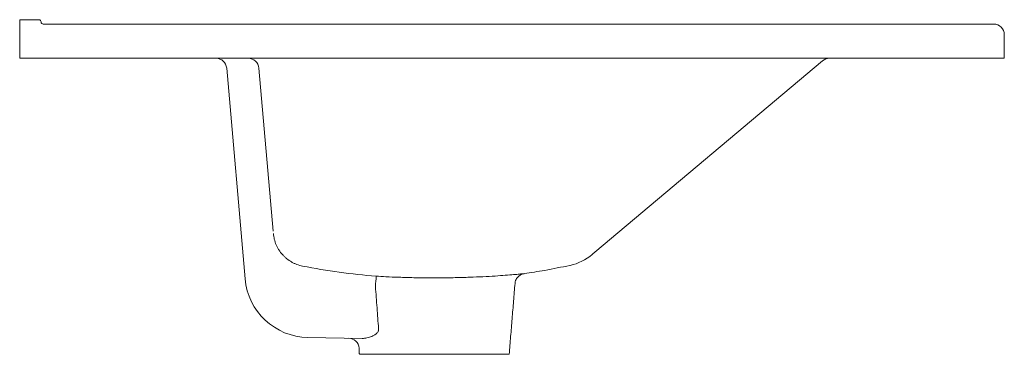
# Model space of a CAD drawing. Header units: millimetres. Extents: x 4742.667 to 4743.127, y 2744.885 to 2745.041.
import ezdxf

# ---------------------------------------------------------------- set-up
doc = ezdxf.new("R2010")
doc.units = ezdxf.units.MM
doc.layers.add('SANINDUSA', color=3, linetype='Continuous')

msp = doc.modelspace()

# ---------------------------------------------------------------- linework, layer by layer
at = {"layer": 'SANINDUSA', "linetype": 'Continuous', "lineweight": 15}
for p, q in [((4742.66659, 2745.04059), (4742.67559, 2745.04059)), ((4742.66659, 2745.03559), (4742.66659, 2745.04059)), ((4742.67759, 2745.03859), (4743.12159, 2745.03859)), ((4742.66659, 2745.02259), (4742.66659, 2745.03559)), ((4743.12659, 2745.03359), (4743.12659, 2745.02259)), ((4742.66659, 2745.02259), (4743.12159, 2745.02259)), ((4743.12659, 2745.02259), (4743.12159, 2745.02259)), ((4742.77188, 2744.91979), (4742.76329, 2745.01802)), ((4742.77835, 2745.01802), (4742.785, 2744.94202)), ((4742.93528, 2744.93214), (4743.04168, 2745.02142)), ((4742.82659, 2744.89197), (4742.80125, 2744.89241)), ((4742.82527, 2744.88459), (4742.89527, 2744.88459))]:
    msp.add_line(p, q, dxfattribs=at)
for centre, radius, start, end in [((4742.67559, 2745.03959), 0.001, 0, 90), ((4742.67759, 2745.03959), 0.001, 180, 270), ((4743.12159, 2745.03359), 0.005, 0, 90), ((4742.75831, 2745.01759), 0.005, 5, 90), ((4742.77337, 2745.01759), 0.005, 5, 90), ((4743.0449, 2745.01759), 0.005, 90, 130), ((4742.91865, 2744.94951), 0.024, 282.1099, 310.0101), ((4742.80177, 2744.92241), 0.03, 185, 269), ((4743.14268, 2744.89421), 0.31067, 175.0545, 175.9284), ((4742.82021, 2744.88708), 0.005, 4.9047, 89)]:
    msp.add_arc(centre, radius, start, end, dxfattribs=at)
for points, knots in [([(4742.78509, 2744.94092), (4742.78517, 2744.94), (4742.78533, 2744.9391), (4742.78577, 2744.93734), (4742.78607, 2744.93648), (4742.78661, 2744.93522), (4742.78681, 2744.9348), (4742.78724, 2744.934), (4742.78747, 2744.9336), (4742.78821, 2744.93246), (4742.78876, 2744.93173), (4742.78968, 2744.93071), (4742.79, 2744.93038), (4742.79067, 2744.92975), (4742.79101, 2744.92945), (4742.79207, 2744.92859), (4742.79282, 2744.92808), (4742.79402, 2744.9274), (4742.79443, 2744.92718), (4742.79526, 2744.9268), (4742.79569, 2744.92662), (4742.79697, 2744.92614), (4742.79785, 2744.92589), (4742.79876, 2744.92572)], [0, 0, 0, 0, 0.125, 0.125, 0.25, 0.25, 0.3125, 0.3125, 0.375, 0.375, 0.5, 0.5, 0.5625, 0.5625, 0.625, 0.625, 0.75, 0.75, 0.8125, 0.8125, 0.875, 0.875, 1, 1, 1, 1]), ([(4742.93408, 2744.93113), (4742.93417, 2744.93121), (4742.93419, 2744.93122), (4742.93457, 2744.93154), (4742.93508, 2744.93197), (4742.93528, 2744.93214)], [0, 0, 0, 0, 0.259467, 0.707431, 1, 1, 1, 1]), ([(4742.90224, 2744.92222), (4742.90545, 2744.92269), (4742.91263, 2744.92374), (4742.91973, 2744.92523), (4742.92366, 2744.92605)], [0, 0, 0, 0, 0.44686, 1, 1, 1, 1]), ([(4742.79876, 2744.92572), (4742.80445, 2744.9246), (4742.81016, 2744.92364), (4742.82163, 2744.92205), (4742.82739, 2744.92143), (4742.83317, 2744.921)], [0, 0, 0, 0, 0.5, 0.5, 1, 1, 1, 1]), ([(4742.83317, 2744.921), (4742.83463, 2744.92091), (4742.83793, 2744.92073), (4742.84382, 2744.92048), (4742.85057, 2744.92029), (4742.85768, 2744.9202), (4742.86479, 2744.92021), (4742.87184, 2744.92034), (4742.87848, 2744.92055), (4742.88466, 2744.92084), (4742.89008, 2744.92116), (4742.8947, 2744.9215), (4742.89828, 2744.9218), (4742.90084, 2744.92204), (4742.90197, 2744.92215), (4742.90233, 2744.92218), (4742.90225, 2744.92217), (4742.90225, 2744.92217)], [0, 0, 0, 0, 0.058208, 0.131486, 0.206948, 0.280143, 0.355532, 0.428691, 0.50405, 0.577346, 0.652803, 0.726351, 0.802034, 0.875519, 0.951095, 0.998853, 1, 1, 1, 1]), ([(4742.89801, 2744.91766), (4742.89801, 2744.91772), (4742.898, 2744.91815), (4742.89824, 2744.91891), (4742.89867, 2744.91984), (4742.89923, 2744.92058), (4742.89985, 2744.92116), (4742.90047, 2744.92157), (4742.90105, 2744.92185), (4742.90152, 2744.92202), (4742.9018, 2744.92208), (4742.9019, 2744.92211)], [0, 0, 0, 0, 0.027653, 0.205428, 0.366134, 0.512471, 0.645022, 0.76324, 0.86569, 0.950186, 1, 1, 1, 1]), ([(4742.83425, 2744.89658), (4742.83401, 2744.89977), (4742.83378, 2744.90297), (4742.83354, 2744.90617), (4742.83329, 2744.90954), (4742.83304, 2744.91291), (4742.8328, 2744.91627)], [0, 0, 0, 0, 0.00963778, 0.00963778, 0.00963778, 0.01977723, 0.01977723, 0.01977723, 0.01977723]), ([(4742.83425, 2744.89658), (4742.83429, 2744.89634), (4742.83429, 2744.89611), (4742.83422, 2744.89577), (4742.8342, 2744.89566), (4742.83412, 2744.89544), (4742.83407, 2744.89534), (4742.83392, 2744.89504), (4742.8338, 2744.89486), (4742.83352, 2744.89453), (4742.83337, 2744.89437), (4742.83289, 2744.89394), (4742.83255, 2744.8937), (4742.83183, 2744.89327), (4742.83146, 2744.89309), (4742.83034, 2744.8926), (4742.82959, 2744.89236), (4742.82807, 2744.89204), (4742.82732, 2744.89196), (4742.82659, 2744.89197)], [0, 0, 0, 0, 0.0625, 0.0625, 0.09375, 0.09375, 0.125, 0.125, 0.1875, 0.1875, 0.25, 0.25, 0.375, 0.375, 0.5, 0.5, 0.75, 0.75, 1, 1, 1, 1])]:
    msp.add_open_spline(points, degree=3, knots=knots, dxfattribs=at)
for points in [[(4742.89527, 2744.88459), (4742.89799, 2744.91766)], [(4742.82519, 2744.88751), (4742.82527, 2744.88459)]]:
    msp.add_open_spline(points, degree=1, dxfattribs=at)

doc.saveas('drawing.dxf')
